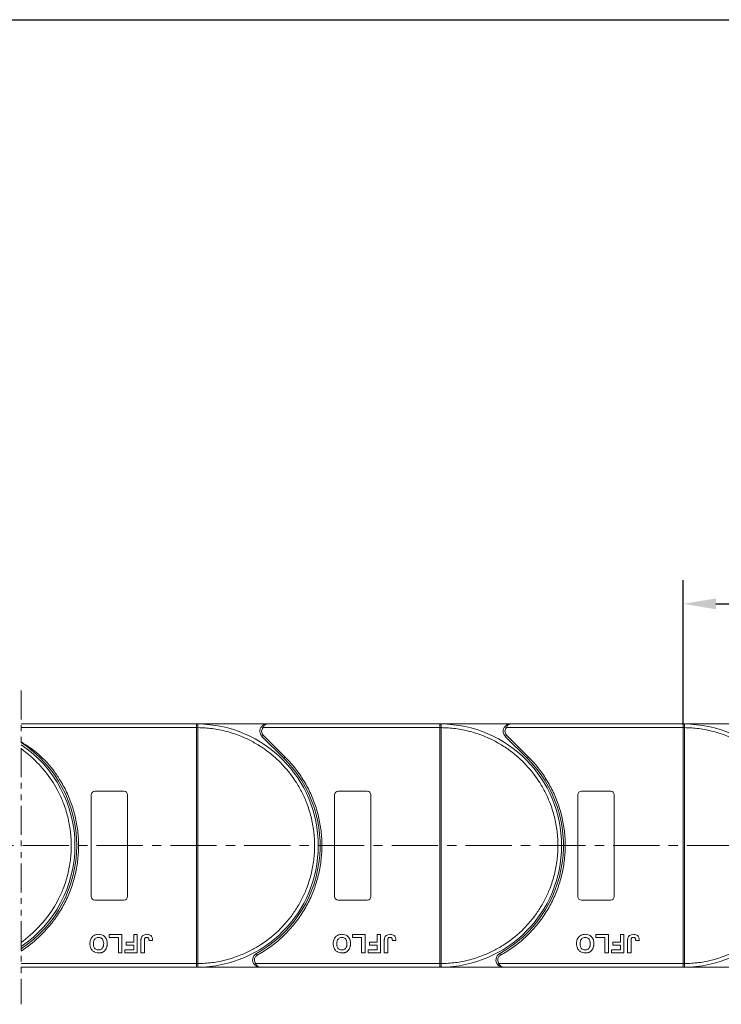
# Model space of a CAD drawing. Header units: millimetres. Extents: x 3152 to 4623, y 378 to 1412.
# Tile 21 of 45: x 4113 to 4306, y 814 to 1085. Entities that reach past the tile are written whole.
import ezdxf

# ---------------------------------------------------------------- set-up
doc = ezdxf.new("R2010")
doc.units = ezdxf.units.MM
doc.linetypes.add('CENTERX2', pattern=[20.32, 12.7, -2.54, 2.54, -2.54])
doc.linetypes.add('PHANTOM2', pattern=[31.75, 15.875, -3.175, 3.175, -3.175, 3.175, -3.175])
doc.styles.get("Standard").update_dxf_attribs({"font": '仿宋_GB2312.ttf', "width": 0.8})
doc.dimstyles.new('副本 ISO-45.1', dxfattribs={"dimtxt": 10, "dimasz": 9, "dimexe": 6.5, "dimexo": 0.625, "dimgap": 2.5, "dimtad": 1, "dimdsep": 46, "dimtxsty": 'Standard', "dimcen": 2.5, "dimadec": 0, "dimazin": 0, "dimtfac": 1, "dimtmove": 0, "dimatfit": 3, "dimfxl": 0, "dimarcsym": 0})

# ---------------------------------------------------------------- blocks, each defined once
blk = doc.blocks.new('*D2060')
at = {"color": 0, "lineweight": -2}
for p, q in [((4031.83, 1085.44), (4547.15, 1085.44)), ((4540.65, 833.46), (4540.65, 1076.44)), ((4453.59, 824.46), (4547.15, 824.46))]:
    blk.add_line(p, q, dxfattribs=at)
at = {"color": 0, "lineweight": 9}
for points in [[(4539.15, 1076.44), (4542.15, 1076.44), (4540.65, 1085.44)], [(4539.15, 833.46), (4542.15, 833.46), (4540.65, 824.46)]]:
    blk.add_solid(points, dxfattribs=at)
at = {"layer": 'Defpoints', "color": 0, "lineweight": 9}
for p in [(4031.21, 1085.44), (4540.65, 1085.44), (4452.96, 824.46)]:
    blk.add_point(p, dxfattribs=at)
at = {"color": 0, "lineweight": 9, "insert": (4533.15, 954.95), "char_height": 10, "attachment_point": 5, "rotation": 90}
blk.add_mtext('2R+67', dxfattribs=at)
blk = doc.blocks.new('*D2064')
at = {"color": 0, "lineweight": -2}
for p, q in [((4295.33, 891.23), (4295.33, 931.06)), ((4362.33, 891.59), (4362.33, 931.06)), ((4304.33, 924.56), (4353.33, 924.56))]:
    blk.add_line(p, q, dxfattribs=at)
at = {"color": 0, "lineweight": 9}
for points in [[(4304.33, 926.06), (4304.33, 923.06), (4295.33, 924.56)], [(4353.33, 926.06), (4353.33, 923.06), (4362.33, 924.56)]]:
    blk.add_solid(points, dxfattribs=at)
at = {"layer": 'Defpoints', "color": 0, "lineweight": 9}
for p in [(4362.33, 924.56), (4295.33, 890.61), (4362.33, 890.96)]:
    blk.add_point(p, dxfattribs=at)
at = {"color": 0, "lineweight": 9, "insert": (4328.83, 932.06), "char_height": 10, "attachment_point": 5}
blk.add_mtext('67', dxfattribs=at)

msp = doc.modelspace()

# ---------------------------------------------------------------- linework, layer by layer
at = {"color": 3, "linetype": 'PHANTOM2', "lineweight": 9, "ltscale": 0.5}
msp.add_line((4113.022, 900.643), (4113.021, 814.254), dxfattribs=at)
at = {"color": 7, "linetype": 'Continuous', "lineweight": 15}
for p, q in [((4161.329, 891.464), (4113.022, 891.464)), ((4113.022, 890.464), (4161.329, 890.464)), ((4161.329, 891.464), (4161.563, 891.463)), ((4180.741, 891.464), (4161.329, 891.464)), ((4161.329, 825.466), (4161.329, 890.462)), ((4161.329, 890.462), (4161.679, 890.462)), ((4161.679, 890.465), (4161.679, 890.462)), ((4161.679, 890.462), (4161.679, 825.466)), ((4179.25, 890.798), (4179.623, 890.464)), ((4179.623, 890.464), (4228.329, 890.464)), ((4228.329, 891.464), (4180.741, 891.464)), ((4247.741, 891.464), (4228.329, 891.464)), ((4228.329, 891.464), (4228.563, 891.463)), ((4228.329, 825.466), (4228.329, 890.462)), ((4228.329, 890.462), (4228.679, 890.462)), ((4228.679, 890.465), (4228.679, 890.462)), ((4228.679, 890.462), (4228.679, 825.466)), ((4246.25, 890.798), (4246.623, 890.464)), ((4246.623, 890.464), (4295.329, 890.464)), ((4295.329, 891.464), (4247.741, 891.464)), ((4295.329, 891.464), (4295.563, 891.463)), ((4314.741, 891.464), (4295.329, 891.464)), ((4295.329, 825.466), (4295.329, 890.462)), ((4295.329, 890.462), (4295.679, 890.462)), ((4295.679, 890.465), (4295.679, 890.462)), ((4295.679, 890.462), (4295.679, 825.466)), ((4179.68, 888.404), (4179.326, 888.05)), ((4179.326, 888.05), (4185.371, 882.006)), ((4179.68, 888.404), (4185.724, 882.359)), ((4246.68, 888.404), (4246.326, 888.05)), ((4246.326, 888.05), (4252.371, 882.006)), ((4246.68, 888.404), (4252.724, 882.359)), ((4185.724, 882.359), (4185.371, 882.006)), ((4252.724, 882.359), (4252.371, 882.006)), ((4132.329, 843.964), (4132.329, 871.964)), ((4133.329, 872.964), (4141.329, 872.964)), ((4142.329, 871.964), (4142.329, 843.964)), ((4199.329, 843.964), (4199.329, 871.964)), ((4200.329, 872.964), (4208.329, 872.964)), ((4209.329, 871.964), (4209.329, 843.964)), ((4266.329, 843.964), (4266.329, 871.964)), ((4267.329, 872.964), (4275.329, 872.964)), ((4276.329, 871.964), (4276.329, 843.964)), ((4141.329, 842.964), (4133.329, 842.964)), ((4208.329, 842.964), (4200.329, 842.964)), ((4275.329, 842.964), (4267.329, 842.964)), ((4137.214, 832.631), (4137.214, 833.464)), ((4137.214, 833.464), (4140.739, 833.464)), ((4139.778, 832.631), (4137.214, 832.631)), ((4139.778, 828.464), (4139.778, 832.631)), ((4140.739, 833.464), (4140.739, 828.464)), ((4144.008, 833.464), (4144.97, 833.464)), ((4144.008, 831.349), (4144.008, 833.464)), ((4144.97, 833.464), (4144.97, 828.464)), ((4204.214, 833.464), (4207.739, 833.464)), ((4204.214, 832.631), (4204.214, 833.464)), ((4206.778, 832.631), (4204.214, 832.631)), ((4206.778, 828.464), (4206.778, 832.631)), ((4207.739, 833.464), (4207.739, 828.464)), ((4211.008, 833.464), (4211.97, 833.464)), ((4211.008, 831.349), (4211.008, 833.464)), ((4211.97, 833.464), (4211.97, 828.464)), ((4271.214, 833.464), (4274.739, 833.464)), ((4271.214, 832.631), (4271.214, 833.464)), ((4273.778, 832.631), (4271.214, 832.631)), ((4273.778, 828.464), (4273.778, 832.631)), ((4274.739, 833.464), (4274.739, 828.464)), ((4278.008, 833.464), (4278.97, 833.464)), ((4278.008, 831.349), (4278.008, 833.464)), ((4278.97, 833.464), (4278.97, 828.464)), ((4141.893, 830.515), (4141.893, 831.349)), ((4141.893, 831.349), (4144.008, 831.349)), ((4144.008, 830.515), (4141.893, 830.515)), ((4144.008, 829.298), (4144.008, 830.515)), ((4145.996, 828.464), (4145.996, 831.616)), ((4146.957, 831.7), (4146.957, 828.464)), ((4148.239, 831.798), (4149.201, 831.862)), ((4208.893, 830.515), (4208.893, 831.349)), ((4208.893, 831.349), (4211.008, 831.349)), ((4211.008, 830.515), (4208.893, 830.515)), ((4211.008, 829.298), (4211.008, 830.515)), ((4212.996, 828.464), (4212.996, 831.616)), ((4213.957, 831.7), (4213.957, 828.464)), ((4215.239, 831.798), (4216.201, 831.862)), ((4275.893, 830.515), (4275.893, 831.349)), ((4275.893, 831.349), (4278.008, 831.349)), ((4278.008, 830.515), (4275.893, 830.515)), ((4278.008, 829.298), (4278.008, 830.515)), ((4279.996, 828.464), (4279.996, 831.616)), ((4280.957, 831.7), (4280.957, 828.464)), ((4282.239, 831.798), (4283.201, 831.862)), ((4140.739, 828.464), (4139.778, 828.464)), ((4141.573, 829.298), (4144.008, 829.298)), ((4141.573, 828.464), (4141.573, 829.298)), ((4144.97, 828.464), (4141.573, 828.464)), ((4146.957, 828.464), (4145.996, 828.464)), ((4177.789, 828.214), (4178.031, 827.777)), ((4207.739, 828.464), (4206.778, 828.464)), ((4208.573, 828.464), (4208.573, 829.298)), ((4208.573, 829.298), (4211.008, 829.298)), ((4211.97, 828.464), (4208.573, 828.464)), ((4213.957, 828.464), (4212.996, 828.464)), ((4244.789, 828.214), (4245.031, 827.777)), ((4274.739, 828.464), (4273.778, 828.464)), ((4275.573, 828.464), (4275.573, 829.298)), ((4275.573, 829.298), (4278.008, 829.298)), ((4278.97, 828.464), (4275.573, 828.464)), ((4280.957, 828.464), (4279.996, 828.464)), ((4161.329, 825.464), (4113.021, 825.464)), ((4113.021, 824.464), (4161.329, 824.464)), ((4161.679, 825.466), (4161.329, 825.466)), ((4161.563, 824.465), (4161.329, 824.464)), ((4161.329, 824.464), (4178.757, 824.464)), ((4161.679, 825.466), (4161.679, 825.463)), ((4177.639, 825.464), (4177.267, 825.131)), ((4228.329, 825.464), (4177.639, 825.464)), ((4178.757, 824.464), (4228.329, 824.464)), ((4228.679, 825.466), (4228.329, 825.466)), ((4228.563, 824.465), (4228.329, 824.464)), ((4228.329, 824.464), (4245.757, 824.464)), ((4228.679, 825.466), (4228.679, 825.463)), ((4244.639, 825.464), (4244.267, 825.131)), ((4295.329, 825.464), (4244.639, 825.464)), ((4245.757, 824.464), (4295.329, 824.464)), ((4295.679, 825.466), (4295.329, 825.466)), ((4295.563, 824.465), (4295.329, 824.464)), ((4295.329, 824.464), (4312.757, 824.464)), ((4295.679, 825.466), (4295.679, 825.463))]:
    msp.add_line(p, q, dxfattribs=at)
at = {"color": 1, "linetype": 'CENTERX2', "lineweight": 13}
msp.add_line((4471.627, 857.964), (3765.816, 857.964), dxfattribs=at)
at = {"color": 7, "linetype": 'Continuous', "lineweight": 15}
for centre, radius, start, end in [((4161.566, 891.168), 0.295, 90.53836, 143.36012), ((4161.591, 860.282), 30.184, 89.8339, 90.49831), ((4161.329, 857.964), 33.5, 270.40019, 89.59981), ((4180.741, 889.464), 2, 138.18969, 225), ((4228.566, 891.168), 0.295, 90.53836, 143.36012), ((4228.591, 860.282), 30.184, 89.8339, 90.49831), ((4228.329, 857.964), 33.5, 270.40019, 89.59981), ((4247.741, 889.464), 2, 138.18969, 225), ((4295.566, 891.168), 0.295, 90.53836, 143.36012), ((4295.591, 860.282), 30.184, 89.8339, 90.49831), ((4295.329, 857.964), 33.5, 270.40019, 89.59981), ((4094.329, 857.964), 34, 303.35045, 56.64799), ((4094.329, 857.964), 33.5, 303.91512, 56.08332), ((4161.329, 857.964), 34, 298.95502, 45), ((4228.329, 857.964), 34, 298.95502, 45), ((4133.329, 871.964), 1, 90, 180), ((4141.329, 871.964), 1, 0, 90), ((4200.329, 871.964), 1, 90, 180), ((4208.329, 871.964), 1, 0, 90), ((4267.329, 871.964), 1, 90, 180), ((4275.329, 871.964), 1, 0, 90), ((4133.329, 843.964), 1, 180, 270), ((4141.329, 843.964), 1, 270, 0), ((4200.329, 843.964), 1, 180, 270), ((4208.329, 843.964), 1, 270, 0), ((4267.329, 843.964), 1, 180, 270), ((4275.329, 843.964), 1, 270, 360), ((4178.757, 826.464), 2, 118.95502, 221.81031), ((4245.757, 826.464), 2, 118.95502, 221.81031), ((4161.591, 855.647), 30.184, 269.50169, 270.1661), ((4161.566, 824.76), 0.295, 216.63988, 269.46164), ((4228.591, 855.647), 30.184, 269.50169, 270.1661), ((4228.566, 824.76), 0.295, 216.63988, 269.46164), ((4295.591, 855.647), 30.184, 269.50169, 270.1661), ((4295.566, 824.76), 0.295, 216.63988, 269.46164)]:
    msp.add_arc(centre, radius, start, end, dxfattribs=at)
for points in [[(4161.329, 891.344), (4161.329, 891.379), (4161.329, 891.449), (4161.329, 891.459), (4161.329, 891.464)], [(4179.623, 890.464), (4179.513, 890.315), (4179.293, 890.017), (4179.258, 889.648), (4179.241, 889.464)], [(4228.329, 891.344), (4228.329, 891.379), (4228.329, 891.449), (4228.329, 891.459), (4228.329, 891.464)], [(4246.623, 890.464), (4246.513, 890.315), (4246.293, 890.017), (4246.258, 889.648), (4246.241, 889.464)], [(4295.329, 891.344), (4295.329, 891.379), (4295.329, 891.449), (4295.329, 891.459), (4295.329, 891.464)], [(4179.241, 889.464), (4179.261, 889.266), (4179.302, 888.868), (4179.554, 888.558), (4179.68, 888.404)], [(4246.241, 889.464), (4246.261, 889.266), (4246.302, 888.868), (4246.554, 888.558), (4246.68, 888.404)], [(4161.329, 824.464), (4161.329, 824.469), (4161.329, 824.48), (4161.329, 824.549), (4161.329, 824.584)], [(4177.257, 826.464), (4177.275, 826.28), (4177.31, 825.911), (4177.53, 825.613), (4177.639, 825.464)], [(4228.329, 824.464), (4228.329, 824.469), (4228.329, 824.48), (4228.329, 824.549), (4228.329, 824.584)], [(4244.257, 826.464), (4244.275, 826.28), (4244.31, 825.911), (4244.53, 825.613), (4244.639, 825.464)], [(4295.329, 824.464), (4295.329, 824.469), (4295.329, 824.48), (4295.329, 824.549), (4295.329, 824.584)]]:
    msp.add_open_spline(points, degree=3, dxfattribs=at)
for points, knots in [([(4161.329, 890.464), (4161.329, 890.577), (4161.329, 890.802), (4161.329, 891.1), (4161.329, 891.268), (4161.329, 891.334), (4161.329, 891.344)], [0, 0, 0, 0, 0.3133566, 0.6267132, 0.9400698, 1, 1, 1, 1]), ([(4161.329, 890.462), (4161.329, 890.463), (4161.329, 890.463), (4161.329, 890.464), (4161.329, 890.464), (4161.329, 890.464)], [0, 0, 0, 0, 0.3846661, 0.6923333, 1, 1, 1, 1]), ([(4161.563, 891.463), (4161.58, 891.461), (4161.617, 891.454), (4161.646, 891.4), (4161.666, 891.307), (4161.677, 891.161), (4161.679, 890.965), (4161.68, 890.72), (4161.679, 890.556), (4161.679, 890.465)], [0, 0, 0, 0, 0.1119973, 0.2448439, 0.3691679, 0.5008987, 0.6875333, 0.8281382, 1, 1, 1, 1]), ([(4161.679, 890.462), (4162.992, 890.402), (4165.658, 890.28), (4169.647, 889.466), (4173.29, 888.261), (4176.526, 886.755), (4179.351, 885.076), (4182.013, 883.107), (4185.291, 880.115), (4188.079, 876.651), (4190.281, 872.85), (4191.751, 869.598), (4192.925, 865.942), (4193.667, 861.944), (4193.909, 857.964), (4193.667, 853.984), (4192.925, 849.986), (4191.751, 846.33), (4190.282, 843.078), (4188.633, 840.235), (4186.693, 837.553), (4183.737, 834.242), (4180.303, 831.417), (4176.526, 829.174), (4173.29, 827.668), (4169.647, 826.462), (4165.657, 825.649), (4162.992, 825.526), (4161.679, 825.466)], [0, 0, 0, 0, 0.038862, 0.078912, 0.1200677, 0.1522272, 0.1843815, 0.2172151, 0.2500433, 0.3156185, 0.347778, 0.3799323, 0.4210926, 0.4611415, 0.5, 0.5388632, 0.578912, 0.6200677, 0.6522272, 0.6843815, 0.7172151, 0.7500433, 0.8156185, 0.847778, 0.8799323, 0.9210926, 0.9611404, 1, 1, 1, 1]), ([(4179.25, 890.798), (4179.345, 890.891), (4179.554, 891.098), (4180.053, 891.386), (4180.471, 891.433), (4180.741, 891.464)], [0, 0, 0, 0, 0.2270634, 0.5015869, 1, 1, 1, 1]), ([(4180.741, 891.464), (4180.635, 891.451), (4180.423, 891.425), (4180.113, 891.213), (4179.834, 890.887), (4179.69, 890.6), (4179.623, 890.464)], [0, 0, 0, 0, 0.2515188, 0.5017844, 0.7656323, 1, 1, 1, 1]), ([(4228.329, 890.464), (4228.329, 890.577), (4228.329, 890.802), (4228.329, 891.1), (4228.329, 891.268), (4228.329, 891.334), (4228.329, 891.344)], [0, 0, 0, 0, 0.3133566, 0.6267132, 0.9400698, 1, 1, 1, 1]), ([(4228.329, 890.462), (4228.329, 890.463), (4228.329, 890.463), (4228.329, 890.464), (4228.329, 890.464), (4228.329, 890.464)], [0, 0, 0, 0, 0.3846661, 0.6923333, 1, 1, 1, 1]), ([(4228.563, 891.463), (4228.58, 891.461), (4228.617, 891.454), (4228.646, 891.4), (4228.666, 891.307), (4228.677, 891.161), (4228.679, 890.965), (4228.68, 890.72), (4228.679, 890.556), (4228.679, 890.465)], [0, 0, 0, 0, 0.1119973, 0.2448439, 0.3691679, 0.5008987, 0.6875333, 0.8281382, 1, 1, 1, 1]), ([(4228.679, 890.462), (4229.992, 890.402), (4232.658, 890.28), (4236.647, 889.466), (4240.29, 888.261), (4243.526, 886.755), (4246.351, 885.076), (4249.013, 883.107), (4252.291, 880.115), (4255.079, 876.651), (4257.281, 872.85), (4258.751, 869.598), (4259.925, 865.942), (4260.667, 861.944), (4260.909, 857.964), (4260.667, 853.984), (4259.925, 849.986), (4258.751, 846.33), (4257.282, 843.078), (4255.633, 840.235), (4253.693, 837.553), (4250.737, 834.242), (4247.303, 831.417), (4243.526, 829.174), (4240.29, 827.668), (4236.647, 826.462), (4232.657, 825.649), (4229.992, 825.526), (4228.679, 825.466)], [0, 0, 0, 0, 0.038862, 0.078912, 0.1200677, 0.1522272, 0.1843815, 0.2172151, 0.2500433, 0.3156185, 0.347778, 0.3799323, 0.4210926, 0.4611415, 0.5, 0.5388632, 0.578912, 0.6200677, 0.6522272, 0.6843815, 0.7172151, 0.7500433, 0.8156185, 0.847778, 0.8799323, 0.9210926, 0.9611404, 1, 1, 1, 1]), ([(4246.25, 890.798), (4246.345, 890.891), (4246.554, 891.098), (4247.053, 891.386), (4247.471, 891.433), (4247.741, 891.464)], [0, 0, 0, 0, 0.2270634, 0.50158693, 1, 1, 1, 1]), ([(4247.741, 891.464), (4247.635, 891.451), (4247.423, 891.425), (4247.113, 891.213), (4246.834, 890.887), (4246.69, 890.6), (4246.623, 890.464)], [0, 0, 0, 0, 0.2515188, 0.5017844, 0.7656323, 1, 1, 1, 1]), ([(4295.329, 890.464), (4295.329, 890.577), (4295.329, 890.802), (4295.329, 891.1), (4295.329, 891.268), (4295.329, 891.334), (4295.329, 891.344)], [0, 0, 0, 0, 0.3133566, 0.6267132, 0.9400698, 1, 1, 1, 1]), ([(4295.329, 890.462), (4295.329, 890.463), (4295.329, 890.463), (4295.329, 890.464), (4295.329, 890.464), (4295.329, 890.464)], [0, 0, 0, 0, 0.3846661, 0.6923333, 1, 1, 1, 1]), ([(4295.563, 891.463), (4295.58, 891.461), (4295.617, 891.454), (4295.646, 891.4), (4295.666, 891.307), (4295.677, 891.161), (4295.679, 890.965), (4295.68, 890.72), (4295.679, 890.556), (4295.679, 890.465)], [0, 0, 0, 0, 0.1119973, 0.2448439, 0.3691679, 0.5008987, 0.6875333, 0.8281382, 1, 1, 1, 1]), ([(4295.679, 890.462), (4296.992, 890.402), (4299.658, 890.28), (4303.647, 889.466), (4307.29, 888.261), (4310.526, 886.755), (4313.351, 885.076), (4316.013, 883.107), (4319.291, 880.115), (4322.079, 876.651), (4324.281, 872.85), (4325.751, 869.598), (4326.925, 865.942), (4327.667, 861.944), (4327.909, 857.964), (4327.667, 853.984), (4326.925, 849.986), (4325.751, 846.33), (4324.282, 843.078), (4322.633, 840.235), (4320.693, 837.553), (4317.737, 834.242), (4314.303, 831.417), (4310.526, 829.174), (4307.29, 827.668), (4303.647, 826.462), (4299.657, 825.649), (4296.992, 825.526), (4295.679, 825.466)], [0, 0, 0, 0, 0.038862, 0.078912, 0.1200677, 0.1522272, 0.1843815, 0.2172151, 0.2500433, 0.3156185, 0.347778, 0.3799323, 0.4210926, 0.4611415, 0.5, 0.5388632, 0.578912, 0.6200677, 0.6522272, 0.6843815, 0.7172151, 0.7500433, 0.8156185, 0.847778, 0.8799323, 0.9210926, 0.9611404, 1, 1, 1, 1]), ([(4113.022, 886.522), (4116.553, 884.437), (4119.482, 881.874), (4121.81, 878.831), (4122.454, 877.989), (4123.809, 875.997), (4125.615, 872.696), (4127.124, 868.93), (4128.182, 865.014), (4128.768, 861.041), (4128.894, 857.069), (4128.565, 853.139), (4127.795, 849.272), (4126.576, 845.489), (4124.915, 841.832), (4123.239, 839.062), (4122.133, 837.531), (4121.809, 837.105), (4119.421, 833.958), (4116.491, 831.223), (4113.021, 828.901)], [-0.1066055, -0.1066055, -0.1066055, -0.1066055, 0.0734669, 0.0734669, 0.0734669, 0.1233073, 0.1864354, 0.25, 0.3135645, 0.3766927, 0.4383422, 0.5, 0.5616495, 0.6233073, 0.6864354, 0.75, 0.7751514, 0.7751514, 0.7751514, 0.9607454, 0.9607454, 0.9607454, 0.9607454]), ([(4113.022, 884.668), (4116.644, 881.972), (4119.574, 878.855), (4121.81, 875.316), (4122.321, 874.507), (4123.335, 872.731), (4124.751, 869.598), (4125.925, 865.942), (4126.667, 861.944), (4126.909, 857.964), (4126.667, 853.984), (4125.925, 849.986), (4124.751, 846.33), (4123.335, 843.197), (4122.32, 841.421), (4121.809, 840.612), (4119.566, 837.06), (4116.636, 833.94), (4113.021, 831.252)], [0.19563197, 0.19563197, 0.19563197, 0.19563197, 0.31946604, 0.31946604, 0.31946604, 0.34777802, 0.37993233, 0.42109262, 0.46114154, 0.50000001, 0.53886316, 0.57891202, 0.62006769, 0.65222721, 0.6805396, 0.6805396, 0.6805396, 0.80485998, 0.80485998, 0.80485998, 0.80485998]), ([(4185.724, 882.359), (4186.622, 881.401), (4188.417, 879.485), (4190.688, 876.218), (4192.615, 872.696), (4194.124, 868.93), (4195.182, 865.014), (4195.768, 861.041), (4195.894, 857.069), (4195.565, 853.139), (4194.795, 849.272), (4193.576, 845.489), (4191.915, 841.832), (4189.815, 838.362), (4187.324, 835.159), (4184.5, 832.307), (4181.414, 829.795), (4179.159, 828.45), (4178.031, 827.777)], [0, 0, 0, 0, 0.0616516, 0.1233073, 0.1864354, 0.25, 0.3135645, 0.3766927, 0.4383422, 0.5, 0.5616495, 0.6233073, 0.6864354, 0.75, 0.8135645, 0.8766927, 0.9383443, 1, 1, 1, 1]), ([(4252.724, 882.359), (4253.622, 881.401), (4255.417, 879.485), (4257.688, 876.218), (4259.615, 872.696), (4261.124, 868.93), (4262.182, 865.014), (4262.768, 861.041), (4262.894, 857.069), (4262.565, 853.139), (4261.795, 849.272), (4260.576, 845.489), (4258.915, 841.832), (4256.815, 838.362), (4254.324, 835.159), (4251.5, 832.307), (4248.414, 829.795), (4246.159, 828.45), (4245.031, 827.777)], [0, 0, 0, 0, 0.0616516, 0.1233073, 0.1864354, 0.25, 0.3135645, 0.3766927, 0.4383422, 0.5, 0.5616495, 0.6233073, 0.6864354, 0.75, 0.8135645, 0.8766927, 0.9383443, 1, 1, 1, 1]), ([(4131.957, 830.971), (4131.961, 831.105), (4131.971, 831.507), (4132.113, 832.147), (4132.505, 832.809), (4133.078, 833.276), (4133.718, 833.501), (4134.139, 833.52), (4134.322, 833.528)], [0, 0, 0, 0, 0.1018882, 0.3073435, 0.4929627, 0.6786474, 0.8607914, 1, 1, 1, 1]), ([(4132.919, 830.947), (4132.923, 831.08), (4132.935, 831.456), (4133.075, 831.978), (4133.421, 832.398), (4133.798, 832.628), (4134.118, 832.69), (4134.291, 832.694), (4134.324, 832.695)], [0, 0, 0, 0, 0.1585903, 0.4472388, 0.6203806, 0.7935748, 0.9612953, 1, 1, 1, 1]), ([(4134.322, 833.528), (4134.455, 833.524), (4134.859, 833.51), (4135.519, 833.32), (4136.141, 832.831), (4136.566, 832.121), (4136.691, 831.484), (4136.699, 831.082), (4136.701, 830.994)], [0, 0, 0, 0, 0.1021706, 0.3092201, 0.51365, 0.6922749, 0.9324126, 1, 1, 1, 1]), ([(4134.324, 832.695), (4134.459, 832.686), (4134.729, 832.667), (4135.109, 832.486), (4135.433, 832.185), (4135.682, 831.692), (4135.735, 831.26), (4135.739, 830.989), (4135.739, 830.961)], [0, 0, 0, 0, 0.1597099, 0.3204292, 0.4910735, 0.6770503, 0.9662903, 1, 1, 1, 1]), ([(4145.996, 831.616), (4145.996, 831.683), (4145.998, 831.816), (4146.006, 831.996), (4146.02, 832.155), (4146.041, 832.293), (4146.064, 832.432), (4146.091, 832.522), (4146.105, 832.567)], [0, 0, 0, 0, 0.2082698, 0.416707, 0.5614806, 0.7065734, 0.8528245, 1, 1, 1, 1]), ([(4146.105, 832.567), (4146.159, 832.691), (4146.267, 832.94), (4146.571, 833.243), (4147.036, 833.492), (4147.422, 833.515), (4147.656, 833.528)], [0, 0, 0, 0, 0.2064605, 0.4135145, 0.6452106, 1, 1, 1, 1]), ([(4146.957, 831.7), (4146.96, 831.834), (4146.965, 832.065), (4147.014, 832.344), (4147.104, 832.523), (4147.222, 832.619), (4147.389, 832.685), (4147.516, 832.691), (4147.594, 832.695)], [0, 0, 0, 0, 0.29202728, 0.5048541, 0.61390458, 0.72368495, 0.82981647, 1, 1, 1, 1]), ([(4147.594, 832.695), (4147.636, 832.694), (4147.72, 832.69), (4147.83, 832.659), (4147.924, 832.614), (4147.996, 832.559), (4148.059, 832.494), (4148.092, 832.444), (4148.109, 832.42)], [0, 0, 0, 0, 0.202387, 0.4109073, 0.5578292, 0.7094718, 0.8532239, 1, 1, 1, 1]), ([(4147.656, 833.528), (4147.79, 833.523), (4148.094, 833.51), (4148.546, 833.349), (4148.905, 833.023), (4149.159, 832.516), (4149.184, 832.119), (4149.201, 831.862)], [0, 0, 0, 0, 0.1552919, 0.3531453, 0.543243, 0.704067, 1, 1, 1, 1]), ([(4198.957, 830.971), (4198.961, 831.105), (4198.971, 831.507), (4199.113, 832.147), (4199.505, 832.809), (4200.078, 833.276), (4200.718, 833.501), (4201.139, 833.52), (4201.322, 833.528)], [0, 0, 0, 0, 0.1018882, 0.3073435, 0.4929627, 0.6786474, 0.8607914, 1, 1, 1, 1]), ([(4199.919, 830.947), (4199.923, 831.08), (4199.935, 831.456), (4200.075, 831.978), (4200.421, 832.398), (4200.798, 832.628), (4201.118, 832.69), (4201.291, 832.694), (4201.324, 832.695)], [0, 0, 0, 0, 0.1585903, 0.4472388, 0.6203806, 0.7935748, 0.9612953, 1, 1, 1, 1]), ([(4201.322, 833.528), (4201.455, 833.524), (4201.859, 833.51), (4202.519, 833.32), (4203.141, 832.831), (4203.566, 832.121), (4203.691, 831.484), (4203.699, 831.082), (4203.701, 830.994)], [0, 0, 0, 0, 0.1021706, 0.3092201, 0.51365, 0.6922749, 0.9324126, 1, 1, 1, 1]), ([(4201.324, 832.695), (4201.459, 832.686), (4201.729, 832.667), (4202.109, 832.486), (4202.433, 832.185), (4202.682, 831.692), (4202.735, 831.26), (4202.739, 830.989), (4202.739, 830.961)], [0, 0, 0, 0, 0.1597099, 0.3204292, 0.4910735, 0.6770503, 0.9662903, 1, 1, 1, 1]), ([(4212.996, 831.616), (4212.996, 831.683), (4212.998, 831.816), (4213.006, 831.996), (4213.02, 832.155), (4213.041, 832.293), (4213.064, 832.432), (4213.091, 832.522), (4213.105, 832.567)], [0, 0, 0, 0, 0.2082698, 0.416707, 0.5614806, 0.7065734, 0.8528245, 1, 1, 1, 1]), ([(4213.105, 832.567), (4213.159, 832.691), (4213.267, 832.94), (4213.571, 833.243), (4214.036, 833.492), (4214.422, 833.515), (4214.656, 833.528)], [0, 0, 0, 0, 0.2064605, 0.4135145, 0.6452106, 1, 1, 1, 1]), ([(4213.957, 831.7), (4213.96, 831.834), (4213.965, 832.065), (4214.014, 832.344), (4214.104, 832.523), (4214.222, 832.619), (4214.389, 832.685), (4214.516, 832.691), (4214.594, 832.695)], [0, 0, 0, 0, 0.29202728, 0.5048541, 0.61390458, 0.72368495, 0.82981647, 1, 1, 1, 1]), ([(4214.594, 832.695), (4214.636, 832.694), (4214.72, 832.69), (4214.83, 832.659), (4214.924, 832.614), (4214.996, 832.559), (4215.059, 832.494), (4215.092, 832.444), (4215.109, 832.42)], [0, 0, 0, 0, 0.202387, 0.4109073, 0.5578292, 0.7094718, 0.8532239, 1, 1, 1, 1]), ([(4214.656, 833.528), (4214.79, 833.523), (4215.094, 833.51), (4215.546, 833.349), (4215.905, 833.023), (4216.159, 832.516), (4216.184, 832.119), (4216.201, 831.862)], [0, 0, 0, 0, 0.1552919, 0.3531453, 0.543243, 0.704067, 1, 1, 1, 1]), ([(4265.957, 830.971), (4265.961, 831.105), (4265.971, 831.507), (4266.113, 832.147), (4266.505, 832.809), (4267.078, 833.276), (4267.718, 833.501), (4268.139, 833.52), (4268.322, 833.528)], [0, 0, 0, 0, 0.1018882, 0.3073435, 0.4929627, 0.6786474, 0.8607914, 1, 1, 1, 1]), ([(4266.919, 830.947), (4266.923, 831.08), (4266.935, 831.456), (4267.075, 831.978), (4267.421, 832.398), (4267.798, 832.628), (4268.118, 832.69), (4268.291, 832.694), (4268.324, 832.695)], [0, 0, 0, 0, 0.1585903, 0.4472388, 0.6203806, 0.7935748, 0.9612953, 1, 1, 1, 1]), ([(4268.322, 833.528), (4268.455, 833.524), (4268.859, 833.51), (4269.519, 833.32), (4270.141, 832.831), (4270.566, 832.121), (4270.691, 831.484), (4270.699, 831.082), (4270.701, 830.994)], [0, 0, 0, 0, 0.1021706, 0.3092201, 0.51365, 0.6922749, 0.9324126, 1, 1, 1, 1]), ([(4268.324, 832.695), (4268.459, 832.686), (4268.729, 832.667), (4269.109, 832.486), (4269.433, 832.185), (4269.682, 831.692), (4269.735, 831.26), (4269.739, 830.989), (4269.739, 830.961)], [0, 0, 0, 0, 0.1597099, 0.3204292, 0.4910735, 0.6770503, 0.9662903, 1, 1, 1, 1]), ([(4279.996, 831.616), (4279.996, 831.683), (4279.998, 831.816), (4280.006, 831.996), (4280.02, 832.155), (4280.041, 832.293), (4280.064, 832.432), (4280.091, 832.522), (4280.105, 832.567)], [0, 0, 0, 0, 0.2082698, 0.416707, 0.5614806, 0.7065734, 0.8528245, 1, 1, 1, 1]), ([(4280.105, 832.567), (4280.159, 832.691), (4280.267, 832.94), (4280.571, 833.243), (4281.036, 833.492), (4281.422, 833.515), (4281.656, 833.528)], [0, 0, 0, 0, 0.2064605, 0.4135145, 0.6452106, 1, 1, 1, 1]), ([(4280.957, 831.7), (4280.96, 831.834), (4280.965, 832.065), (4281.014, 832.344), (4281.104, 832.523), (4281.222, 832.619), (4281.389, 832.685), (4281.516, 832.691), (4281.594, 832.695)], [0, 0, 0, 0, 0.29202728, 0.5048541, 0.61390458, 0.72368495, 0.82981647, 1, 1, 1, 1]), ([(4281.594, 832.695), (4281.636, 832.694), (4281.72, 832.69), (4281.83, 832.659), (4281.924, 832.614), (4281.996, 832.559), (4282.059, 832.494), (4282.092, 832.444), (4282.109, 832.42)], [0, 0, 0, 0, 0.202387, 0.4109073, 0.5578292, 0.7094718, 0.8532239, 1, 1, 1, 1]), ([(4281.656, 833.528), (4281.79, 833.523), (4282.094, 833.51), (4282.546, 833.349), (4282.905, 833.023), (4283.159, 832.516), (4283.184, 832.119), (4283.201, 831.862)], [0, 0, 0, 0, 0.1552919, 0.3531453, 0.543243, 0.704067, 1, 1, 1, 1]), ([(4134.336, 828.4), (4134.203, 828.405), (4133.799, 828.418), (4133.144, 828.613), (4132.526, 829.1), (4132.098, 829.807), (4131.967, 830.458), (4131.959, 830.872), (4131.957, 830.971)], [0, 0, 0, 0, 0.1013981, 0.3069957, 0.5061443, 0.6852619, 0.9245571, 1, 1, 1, 1]), ([(4134.324, 829.233), (4134.189, 829.242), (4133.919, 829.259), (4133.536, 829.428), (4133.224, 829.715), (4132.986, 830.177), (4132.924, 830.606), (4132.92, 830.892), (4132.919, 830.947)], [0, 0, 0, 0, 0.1602922, 0.3219224, 0.4907614, 0.6575692, 0.9338827, 1, 1, 1, 1]), ([(4135.739, 830.961), (4135.735, 830.828), (4135.725, 830.491), (4135.607, 830.012), (4135.323, 829.598), (4134.964, 829.343), (4134.611, 829.244), (4134.397, 829.236), (4134.324, 829.233)], [0, 0, 0, 0, 0.15861661, 0.40086372, 0.57305935, 0.74548557, 0.91298519, 1, 1, 1, 1]), ([(4136.701, 830.994), (4136.7, 830.928), (4136.699, 830.794), (4136.685, 830.587), (4136.66, 830.374), (4136.619, 830.154), (4136.562, 829.935), (4136.506, 829.794), (4136.477, 829.723)], [0, 0, 0, 0, 0.1539502, 0.3081809, 0.478699, 0.6499612, 0.8242026, 1, 1, 1, 1]), ([(4148.109, 832.42), (4148.128, 832.383), (4148.166, 832.307), (4148.194, 832.194), (4148.214, 832.089), (4148.226, 831.992), (4148.234, 831.895), (4148.238, 831.83), (4148.239, 831.798)], [0, 0, 0, 0, 0.1938055, 0.3931273, 0.5440688, 0.6954121, 0.8476129, 1, 1, 1, 1]), ([(4201.336, 828.4), (4201.203, 828.405), (4200.799, 828.418), (4200.144, 828.613), (4199.526, 829.1), (4199.098, 829.807), (4198.967, 830.458), (4198.959, 830.872), (4198.957, 830.971)], [0, 0, 0, 0, 0.1013981, 0.3069957, 0.5061443, 0.6852619, 0.9245571, 1, 1, 1, 1]), ([(4201.324, 829.233), (4201.189, 829.242), (4200.919, 829.259), (4200.536, 829.428), (4200.224, 829.715), (4199.986, 830.177), (4199.924, 830.606), (4199.92, 830.892), (4199.919, 830.947)], [0, 0, 0, 0, 0.1602922, 0.3219224, 0.4907614, 0.6575692, 0.9338827, 1, 1, 1, 1]), ([(4202.739, 830.961), (4202.735, 830.828), (4202.725, 830.491), (4202.607, 830.012), (4202.323, 829.598), (4201.964, 829.343), (4201.611, 829.244), (4201.397, 829.236), (4201.324, 829.233)], [0, 0, 0, 0, 0.15861661, 0.40086372, 0.57305935, 0.74548557, 0.91298519, 1, 1, 1, 1]), ([(4203.701, 830.994), (4203.7, 830.928), (4203.699, 830.794), (4203.685, 830.587), (4203.66, 830.374), (4203.619, 830.154), (4203.562, 829.935), (4203.506, 829.794), (4203.477, 829.723)], [0, 0, 0, 0, 0.1539502, 0.3081809, 0.478699, 0.6499612, 0.8242026, 1, 1, 1, 1]), ([(4215.109, 832.42), (4215.128, 832.383), (4215.166, 832.307), (4215.194, 832.194), (4215.214, 832.089), (4215.226, 831.992), (4215.234, 831.895), (4215.238, 831.83), (4215.239, 831.798)], [0, 0, 0, 0, 0.1938055, 0.3931273, 0.5440688, 0.6954121, 0.8476129, 1, 1, 1, 1]), ([(4268.336, 828.4), (4268.203, 828.405), (4267.799, 828.418), (4267.144, 828.613), (4266.526, 829.1), (4266.098, 829.807), (4265.967, 830.458), (4265.959, 830.872), (4265.957, 830.971)], [0, 0, 0, 0, 0.1013981, 0.3069957, 0.5061443, 0.6852619, 0.9245571, 1, 1, 1, 1]), ([(4268.324, 829.233), (4268.189, 829.242), (4267.919, 829.259), (4267.536, 829.428), (4267.224, 829.715), (4266.986, 830.177), (4266.924, 830.606), (4266.92, 830.892), (4266.919, 830.947)], [0, 0, 0, 0, 0.1602922, 0.3219224, 0.4907614, 0.6575692, 0.9338827, 1, 1, 1, 1]), ([(4269.739, 830.961), (4269.735, 830.828), (4269.725, 830.491), (4269.607, 830.012), (4269.323, 829.598), (4268.964, 829.343), (4268.611, 829.244), (4268.397, 829.236), (4268.324, 829.233)], [0, 0, 0, 0, 0.15861661, 0.40086372, 0.57305935, 0.74548557, 0.91298519, 1, 1, 1, 1]), ([(4270.701, 830.994), (4270.7, 830.928), (4270.699, 830.794), (4270.685, 830.587), (4270.66, 830.374), (4270.619, 830.154), (4270.562, 829.935), (4270.506, 829.794), (4270.477, 829.723)], [0, 0, 0, 0, 0.1539502, 0.3081809, 0.478699, 0.6499612, 0.8242026, 1, 1, 1, 1]), ([(4282.109, 832.42), (4282.128, 832.383), (4282.166, 832.307), (4282.194, 832.194), (4282.214, 832.089), (4282.226, 831.992), (4282.234, 831.895), (4282.238, 831.83), (4282.239, 831.798)], [0, 0, 0, 0, 0.1938055, 0.3931273, 0.5440688, 0.6954121, 0.8476129, 1, 1, 1, 1]), ([(4135.39, 828.596), (4135.328, 828.572), (4135.203, 828.522), (4135.019, 828.474), (4134.844, 828.438), (4134.676, 828.416), (4134.507, 828.402), (4134.393, 828.401), (4134.336, 828.4)], [0, 0, 0, 0, 0.1854289, 0.3721896, 0.5277082, 0.6838775, 0.8416784, 1, 1, 1, 1]), ([(4136.477, 829.723), (4136.417, 829.603), (4136.298, 829.363), (4135.981, 828.973), (4135.66, 828.719), (4135.419, 828.61), (4135.39, 828.596)], [0, 0, 0, 0, 0.2508959, 0.5021661, 0.9405117, 1, 1, 1, 1]), ([(4178.031, 827.777), (4177.921, 827.705), (4177.698, 827.558), (4177.451, 827.234), (4177.287, 826.862), (4177.267, 826.595), (4177.257, 826.464)], [0, 0, 0, 0, 0.2455128, 0.5, 0.7544872, 1, 1, 1, 1]), ([(4202.39, 828.596), (4202.328, 828.572), (4202.203, 828.522), (4202.019, 828.474), (4201.844, 828.438), (4201.676, 828.416), (4201.507, 828.402), (4201.393, 828.401), (4201.336, 828.4)], [0, 0, 0, 0, 0.1854289, 0.3721896, 0.5277082, 0.6838775, 0.8416784, 1, 1, 1, 1]), ([(4203.477, 829.723), (4203.417, 829.603), (4203.298, 829.363), (4202.981, 828.973), (4202.66, 828.719), (4202.419, 828.61), (4202.39, 828.596)], [0, 0, 0, 0, 0.2508959, 0.5021661, 0.9405117, 1, 1, 1, 1]), ([(4245.031, 827.777), (4244.921, 827.705), (4244.698, 827.558), (4244.451, 827.234), (4244.287, 826.862), (4244.267, 826.595), (4244.257, 826.464)], [0, 0, 0, 0, 0.2455128, 0.5, 0.7544872, 1, 1, 1, 1]), ([(4269.39, 828.596), (4269.328, 828.572), (4269.203, 828.522), (4269.019, 828.474), (4268.844, 828.438), (4268.676, 828.416), (4268.507, 828.402), (4268.393, 828.401), (4268.336, 828.4)], [0, 0, 0, 0, 0.1854289, 0.3721896, 0.5277082, 0.6838775, 0.8416784, 1, 1, 1, 1]), ([(4270.477, 829.723), (4270.417, 829.603), (4270.298, 829.363), (4269.981, 828.973), (4269.66, 828.719), (4269.419, 828.61), (4269.39, 828.596)], [0, 0, 0, 0, 0.2508959, 0.5021661, 0.9405117, 1, 1, 1, 1]), ([(4161.329, 825.464), (4161.329, 825.464), (4161.329, 825.465), (4161.329, 825.466), (4161.329, 825.466), (4161.329, 825.466)], [0, 0, 0, 0, 0.38469928, 0.69234964, 1, 1, 1, 1]), ([(4161.329, 824.584), (4161.329, 824.647), (4161.329, 824.773), (4161.329, 825.067), (4161.329, 825.309), (4161.329, 825.443), (4161.329, 825.464)], [0, 0, 0, 0, 0.3133347, 0.6266911, 0.9400476, 1, 1, 1, 1]), ([(4161.679, 825.463), (4161.679, 825.373), (4161.68, 825.208), (4161.679, 824.963), (4161.677, 824.768), (4161.665, 824.62), (4161.646, 824.527), (4161.616, 824.474), (4161.58, 824.468), (4161.563, 824.465)], [0, 0, 0, 0, 0.17201603, 0.31275557, 0.49959852, 0.63039105, 0.75802557, 0.88922843, 1, 1, 1, 1]), ([(4178.757, 824.464), (4178.488, 824.495), (4178.07, 824.543), (4177.571, 824.83), (4177.361, 825.037), (4177.267, 825.131)], [0, 0, 0, 0, 0.4984129, 0.772928, 1, 1, 1, 1]), ([(4177.639, 825.464), (4177.707, 825.329), (4177.851, 825.041), (4178.13, 824.715), (4178.44, 824.503), (4178.651, 824.477), (4178.757, 824.464)], [0, 0, 0, 0, 0.2343503, 0.4981953, 0.748869, 1, 1, 1, 1]), ([(4228.329, 825.464), (4228.329, 825.464), (4228.329, 825.465), (4228.329, 825.466), (4228.329, 825.466), (4228.329, 825.466)], [0, 0, 0, 0, 0.38469928, 0.69234964, 1, 1, 1, 1]), ([(4228.329, 824.584), (4228.329, 824.647), (4228.329, 824.773), (4228.329, 825.067), (4228.329, 825.309), (4228.329, 825.443), (4228.329, 825.464)], [0, 0, 0, 0, 0.3133347, 0.6266911, 0.9400476, 1, 1, 1, 1]), ([(4228.679, 825.463), (4228.679, 825.373), (4228.68, 825.208), (4228.679, 824.963), (4228.677, 824.768), (4228.665, 824.62), (4228.646, 824.527), (4228.616, 824.474), (4228.58, 824.468), (4228.563, 824.465)], [0, 0, 0, 0, 0.17201603, 0.31275557, 0.49959852, 0.63039105, 0.75802557, 0.88922843, 1, 1, 1, 1]), ([(4245.757, 824.464), (4245.488, 824.495), (4245.07, 824.543), (4244.571, 824.83), (4244.361, 825.037), (4244.267, 825.131)], [0, 0, 0, 0, 0.4984129, 0.772928, 1, 1, 1, 1]), ([(4244.639, 825.464), (4244.707, 825.329), (4244.851, 825.041), (4245.13, 824.715), (4245.44, 824.503), (4245.651, 824.477), (4245.757, 824.464)], [0, 0, 0, 0, 0.2343503, 0.4981953, 0.748869, 1, 1, 1, 1]), ([(4295.329, 825.464), (4295.329, 825.464), (4295.329, 825.465), (4295.329, 825.466), (4295.329, 825.466), (4295.329, 825.466)], [0, 0, 0, 0, 0.38469928, 0.69234964, 1, 1, 1, 1]), ([(4295.329, 824.584), (4295.329, 824.647), (4295.329, 824.773), (4295.329, 825.067), (4295.329, 825.309), (4295.329, 825.443), (4295.329, 825.464)], [0, 0, 0, 0, 0.3133347, 0.6266911, 0.9400476, 1, 1, 1, 1]), ([(4295.679, 825.463), (4295.679, 825.373), (4295.68, 825.208), (4295.679, 824.963), (4295.677, 824.768), (4295.665, 824.62), (4295.646, 824.527), (4295.616, 824.474), (4295.58, 824.468), (4295.563, 824.465)], [0, 0, 0, 0, 0.172016, 0.3127556, 0.4995985, 0.630391, 0.7580256, 0.8892284, 1, 1, 1, 1])]:
    msp.add_open_spline(points, degree=3, knots=knots, dxfattribs=at)

# ---------------------------------------------------------------- dimensions: what is measured, and where the dimension line sits
at = {"color": 5, "lineweight": 9}
dim = msp.add_linear_dim(base=(4540.65, 1085.445), p1=(4452.964, 824.464), p2=(4031.205, 1085.445), angle=90, text='2R+67', dimstyle='副本 ISO-45.1', dxfattribs=at)
dim.commit()
dim.dimension.update_dxf_attribs({"geometry": '*D2060', "text_midpoint": (4533.15, 954.955)})
dim = msp.add_linear_dim(base=(4362.329, 924.564), p1=(4295.329, 890.61), p2=(4362.329, 890.964), dimstyle='副本 ISO-45.1', dxfattribs=at)
dim.commit()
dim.dimension.update_dxf_attribs({"geometry": '*D2064', "text_midpoint": (4328.829, 932.064)})

doc.saveas('drawing.dxf')
